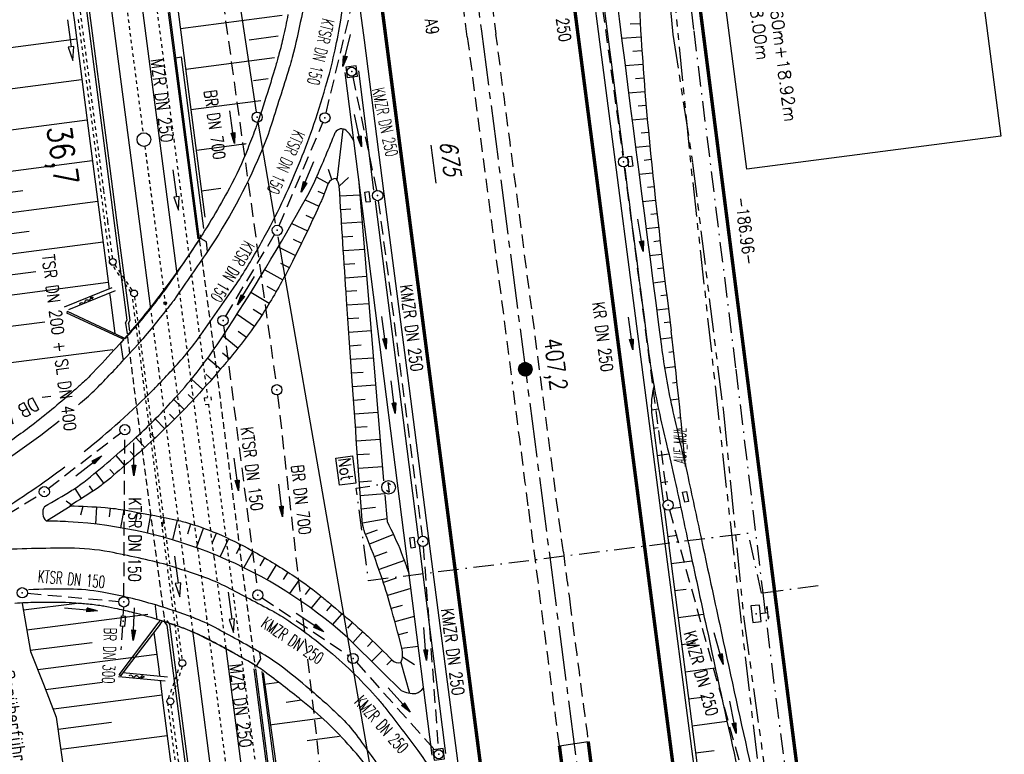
# Model space of a CAD drawing. Extents: x 446005 to 446745, y 447032 to 448234.
# Tile 118 of 127: x 446275 to 446419, y 447935 to 448043. Entities that reach past the tile are written whole.
import ezdxf
from ezdxf.enums import TextEntityAlignment as Align

# ---------------------------------------------------------------- set-up
doc = ezdxf.new("R2010")
doc.units = 0
doc.header["$LTSCALE"] = 2
doc.header["$MEASUREMENT"] = 0
for name, pattern in [('ACAD_ISO03W100', [0.5, 0.25, -0.25]), ('ACAD_ISO10W100W', [0.5, 0.25, -0.25]), ('ACHSE', [5.5, 4, -0.5, 0.5, -0.5]), ('AUSGEZOGEN', [0]), ('BAB-FM2', [2.6, 1.5, -0.5, 0.1, -0.5]), ('GESTRICH-X2', [1.5, 1, -0.5]), ('GESTRICHELT', [0.75, 0.5, -0.25]), ('PHANTOMX2', [5, 2.5, -0.5, 0.5, -0.5, 0.5, -0.5]), ('STRICHLINIEX2', [0.5, 0.25, -0.25])]:
    doc.linetypes.add(name, pattern=pattern)
doc.layers.get('0').update_dxf_attribs({"linetype": 'AUSGEZOGEN'})
for name, color, linetype in [('200-ABSTAND', 8, 'AUSGEZOGEN'), ('200-FLSTNR-BAB', 7, 'AUSGEZOGEN'), ('200-GRENZL-BAB', 7, 'AUSGEZOGEN'), ('200-GRENZP-BAB', 7, 'AUSGEZOGEN'), ('ACHSETOP', 250, 'ACHSE'), ('ANMERKUNG', 7, 'CONTINUOUS'), ('BAB_FM', 5, 'BAB-FM2'), ('BAUWOTOP', 250, 'AUSGEZOGEN'), ('BAUWUTOP', 250, 'GESTRICHELT'), ('BOESCHG', 250, 'AUSGEZOGEN'), ('BW-SCHRIFT', 250, 'AUSGEZOGEN'), ('DB-Bahnachse', 7, 'CONTINUOUS'), ('DB-Boeschungen', 15, 'CONTINUOUS'), ('DB-Gleisachse', 7, 'CONTINUOUS'), ('DB-Ingenieurbauwerke', 15, 'CONTINUOUS'), ('DB-Kabelanlagen', 15, 'CONTINUOUS'), ('DB-Tiefenentwässerung', 15, 'CONTINUOUS'), ('FBRTOP', 250, 'AUSGEZOGEN'), ('HEKT_B', 250, 'CONTINUOUS'), ('KANAL', 7, 'GESTRICH-X2'), ('LAERMWAND', 1, 'AUSGEZOGEN'), ('Lichtwellenleiter COLT', 46, 'PHANTOMX2'), ('Lichtwellenleiter GLH', 46, 'PHANTOMX2'), ('MS-UEBERFAHRT', 250, 'GESTRICH-X2'), ('MULDE', 250, 'AUSGEZOGEN'), ('NS', 5, 'AUSGEZOGEN'), ('PFEIL', 7, 'CONTINUOUS'), ('PFEILTOP', 200, 'AUSGEZOGEN'), ('SCHRIFT', 7, 'AUSGEZOGEN'), ('SCHSYMBOL', 200, 'AUSGEZOGEN'), ('SIGNATUR', 4, 'AUSGEZOGEN'), ('TEXTO', 4, 'CONTINUOUS')]:
    doc.layers.add(name, color=color, linetype=linetype)
doc.styles.add('ROMANS', font='romans.shx', dxfattribs={"width": 0.8})

# ---------------------------------------------------------------- blocks, each defined once
blk = doc.blocks.new('SK')
for p, q in [((-1.35, 2.37), (1.38, 2.38)), ((-1.35, 2.38), (-0.78, 2.18)), ((-0.01, 0.87), (0, 2.37)), ((0.82, 2.58), (1.38, 2.38))]:
    blk.add_line(p, q)
blk.add_lwpolyline([(-1.76, -0.91), (1.74, -0.91), (1.74, 0.89), (-1.76, 0.89)], close=True)
blk.add_point((0, 0))
blk = doc.blocks.new('*X15')
at = {"color": 0}
for p, q in [((212.23, 257.39), (213.24, 258.4)), ((212.24, 257.33), (213.31, 258.4)), ((212.24, 257.47), (213.17, 258.4)), ((212.24, 257.26), (213.37, 258.39)), ((212.24, 257.55), (213.09, 258.39)), ((212.25, 257.2), (213.43, 258.38)), ((212.26, 257.63), (213, 258.37)), ((212.27, 257.14), (213.49, 258.37)), ((212.28, 257.09), (213.55, 258.35)), ((212.29, 257.73), (212.9, 258.35)), ((212.3, 257.04), (213.6, 258.33)), ((212.32, 256.99), (213.65, 258.31)), ((212.34, 257.86), (212.78, 258.29)), ((212.35, 256.94), (213.69, 258.29)), ((212.37, 256.9), (213.74, 258.26)), ((212.4, 256.85), (213.78, 258.24)), ((212.43, 256.81), (213.83, 258.21)), ((212.46, 256.77), (213.86, 258.18)), ((212.49, 256.73), (213.9, 258.14)), ((212.53, 256.7), (213.94, 258.11)), ((212.56, 256.66), (213.97, 258.07)), ((212.6, 256.63), (214.01, 258.03)), ((212.64, 256.6), (214.04, 257.99)), ((212.68, 256.57), (214.07, 257.95)), ((212.73, 256.54), (214.09, 257.91)), ((212.77, 256.52), (214.12, 257.86)), ((212.82, 256.49), (214.14, 257.82)), ((212.87, 256.47), (214.16, 257.77)), ((212.92, 256.45), (214.18, 257.72)), ((212.97, 256.44), (214.2, 257.66)), ((213.03, 256.42), (214.21, 257.6)), ((213.09, 256.41), (214.22, 257.54)), ((213.16, 256.41), (214.23, 257.48)), ((213.22, 256.4), (214.23, 257.41)), ((213.3, 256.41), (214.23, 257.34)), ((213.38, 256.41), (214.22, 257.26)), ((213.46, 256.43), (214.2, 257.17)), ((213.56, 256.46), (214.18, 257.07)), ((213.69, 256.51), (214.12, 256.95))]:
    blk.add_line(p, q, dxfattribs=at)
blk = doc.blocks.new('SRMAST2')
at = {"color": 0}
blk.add_circle((0, 0), 0.999, dxfattribs=at)
blk.add_point((0, 0), dxfattribs=at)
blk.add_blockref('*X15', (-213.23, -257.4))
blk = doc.blocks.new('20')
blk.add_lwpolyline([(-0.75, -0.75), (0.75, -0.75), (0.75, 0.75), (-0.75, 0.75)], close=True)
blk.add_circle((0, 0), 0.676)
blk.add_point((0, 0))
blk = doc.blocks.new('GST')
at = {"color": 0}
blk.add_circle((0, 0), 0.75, dxfattribs=at)
blk.add_point((0, 0), dxfattribs=at)
blk = doc.blocks.new('10')
blk.add_blockref('GST', (0, 0))
blk = doc.blocks.new('17')
blk.add_lwpolyline([(-0.76, -1.22), (0.75, -1.22), (0.75, -1.8), (-0.76, -1.8)], close=True)
blk.add_blockref('GST', (0, 0))
blk = doc.blocks.new('30')
at = {"color": 0}
for p, q in [((-0.75, -0.29), (-0.75, 0.29)), ((-0.75, 0.29), (0.75, 0.29)), ((0.75, 0.29), (0.75, -0.29)), ((0.75, -0.29), (-0.75, -0.29))]:
    blk.add_line(p, q, dxfattribs=at)
blk.add_point((0, 0), dxfattribs=at)
blk = doc.blocks.new('PFEIL2')
at = {"color": 0}
for p, q in [((0.88, 0), (-2.4, -0.01)), ((0.88, -0.27), (0.88, 0.28)), ((0.88, 0.28), (2.43, 0.01)), ((0.91, 0.27), (0.88, 0.26)), ((0.97, 0.26), (0.88, 0.25)), ((1.02, 0.25), (0.88, 0.23)), ((1.07, 0.24), (0.88, 0.21)), ((1.13, 0.23), (0.88, 0.19)), ((1.18, 0.22), (0.88, 0.17)), ((1.24, 0.21), (0.88, 0.15)), ((1.29, 0.21), (0.88, 0.14)), ((1.34, 0.2), (0.88, 0.12)), ((1.4, 0.19), (0.88, 0.1)), ((1.45, 0.18), (0.88, 0.08)), ((1.51, 0.17), (0.88, 0.06)), ((1.56, 0.16), (0.88, 0.04)), ((1.61, 0.15), (0.88, 0.02)), ((1.67, 0.14), (0.88, 0.01)), ((1.72, 0.13), (0.88, -0.01)), ((1.78, 0.12), (0.88, -0.03)), ((1.83, 0.11), (0.88, -0.05)), ((1.88, 0.1), (0.88, -0.07)), ((1.94, 0.09), (0.88, -0.09)), ((2.05, 0.08), (0.88, -0.12)), ((1.99, 0.08), (0.88, -0.11)), ((2.1, 0.07), (0.88, -0.14)), ((2.15, 0.06), (0.88, -0.16)), ((2.21, 0.05), (0.88, -0.18)), ((2.26, 0.04), (0.88, -0.2)), ((2.32, 0.03), (0.88, -0.22)), ((2.37, 0.02), (0.88, -0.23)), ((2.42, 0.01), (0.88, -0.25)), ((2.43, 0.01), (0.88, -0.27))]:
    blk.add_line(p, q, dxfattribs=at)

msp = doc.modelspace()

# ---------------------------------------------------------------- linework, layer by layer
at = {"layer": '200-FLSTNR-BAB'}
msp.add_line((446335.09, 448024.25), (446335.82, 448018.69), dxfattribs=at)
at = {"layer": '200-GRENZL-BAB', "const_width": 0.5, "flags": 128}
msp.add_lwpolyline([(446367.03, 448103.35), (446390.55, 447919.38)], dxfattribs=at)
at = {"layer": '200-GRENZL-BAB', "flags": 128}
for points in [[(446309.5, 448029.08), (446299.55, 448094.89)], [(446312.31, 448012.82), (446309.74, 448027.6)], [(446327.65, 447924.79), (446312.67, 448010.8)]]:
    msp.add_lwpolyline(points, dxfattribs=at)
at = {"layer": 'ACHSETOP'}
for p, q in [((446329.58, 448140.12), (446342.49, 448040.96)), ((446342.49, 448040.96), (446358.62, 447917))]:
    msp.add_line(p, q, dxfattribs=at)
at = {"layer": 'BAB_FM'}
for p, q in [((446367.72, 448090.65), (446373.64, 448041)), ((446373.64, 448041), (446379.82, 447991.38)), ((446379.82, 447991.38), (446383.77, 447958.62)), ((446383.77, 447958.62), (446392.69, 447959.78))]:
    msp.add_line(p, q, dxfattribs=at)
at = {"layer": 'BAB_FM', "flags": 128}
for points in [[(446383.77, 447958.62), (446383.6, 447958.53), (446381.63, 447967.32), (446325.95, 447960.38), (446324.15, 447973.95), (446328.01, 447974.56)], [(446383.77, 447958.62), (446385.86, 447941.75), (446389.54, 447914.56), (446389.95, 447908.97), (446392.25, 447892.16), (446398.27, 447842.52), (446403.84, 447792.82), (446409.4, 447743.12), (446416.36, 447693.61), (446424.5, 447644.24), (446432.04, 447585.73), (446432.75, 447580.78), (446436.14, 447555), (446440.74, 447518.29), (446539.32, 447547.54), (446549.93, 447509.46)]]:
    msp.add_lwpolyline(points, dxfattribs=at)
at = {"layer": 'BAUWOTOP'}
for p, q in [((446301.02, 448011.05), (446301.11, 448010.41)), ((446301.39, 448010.51), (446301.31, 448011.11)), ((446302.16, 448010.06), (446301.39, 448010.51)), ((446302.32, 448008.65), (446302.16, 448010.06)), ((446289.6, 447995.22), (446290.07, 447995.7)), ((446289.94, 447992.96), (446289.6, 447995.22)), ((446290.07, 447995.7), (446289.74, 447995.87)), ((446289.85, 447996.08), (446290.26, 447995.91)), ((446290.07, 447992.82), (446289.94, 447992.96)), ((446294.69, 447956.66), (446294.74, 447956.82)), ((446294.94, 447954.71), (446294.69, 447956.66)), ((446295.44, 447954.55), (446294.94, 447954.71)), ((446295.1, 447954.14), (446295.44, 447954.55)), ((446295.38, 447954.01), (446295.73, 447954.46)), ((446309.58, 447947.95), (446310.15, 447948.89)), ((446310.15, 447948.89), (446310.01, 447949.87)), ((446309.3, 447947.65), (446309.27, 447948.01)), ((446309.6, 447947.68), (446309.58, 447947.95))]:
    msp.add_line(p, q, dxfattribs=at)
for points in [[(446301.11, 448010.41, -0.00579), (446296.05, 448002.97, -0.011861), (446295.73, 448002.54, -0.003134), (446295.6, 448002.37, -0.000271), (446293.9, 448000.2, -0.012371), (446291.73, 447997.58, -0.003927), (446290.26, 447995.91, -0.008134)], [(446302.32, 448008.65, -0.00091), (446297.65, 448001.87, -0.011861), (446297.28, 448001.36, -0.003134), (446297.13, 448001.17, -0.000271), (446295.43, 447999, -0.012375), (446293.2, 447996.3, -0.008136), (446290.07, 447992.82)], [(446310.01, 447949.87, 0.000041), (446310.01, 447949.87, 0.003458), (446306.76, 447951.69, 0.003411), (446303.45, 447953.5, 0.031658), (446300.21, 447954.97, 0.019835), (446294.74, 447956.82)], [(446309.27, 447948.01, 0.002655), (446309.02, 447948.15, 0.003458), (446305.8, 447949.96, 0.003411), (446302.51, 447951.75, 0.031658), (446299.51, 447953.12, 0.011719), (446295.73, 447954.46)]]:
    msp.add_lwpolyline(points, format="xyb", dxfattribs=at)
at = {"layer": 'BAUWOTOP', "flags": 128}
for points in [[(446281.76, 447999.89), (446281.7, 447999.6)], [(446289.74, 447995.87), (446281.7, 447999.6)], [(446281.76, 447999.89), (446289.85, 447996.08)], [(446295.38, 447954.01), (446289.57, 447946.45), (446289.35, 447946.58), (446295.1, 447954.14)]]:
    msp.add_lwpolyline(points, dxfattribs=at)
at = {"layer": 'BAUWUTOP'}
for p, q in [((446301.11, 448010.41), (446309.27, 447948.01)), ((446290.57, 447996.14), (446296.03, 447954.36))]:
    msp.add_line(p, q, dxfattribs=at)
at = {"layer": 'BOESCHG'}
for p, q in [((446364.31, 448042.01), (446365.8, 448042.1)), ((446363.07, 448039.93), (446365.92, 448040.11)), ((446364.69, 448038.02), (446366.05, 448038.11)), ((446363.58, 448035.93), (446366.19, 448036.11)), ((446365.08, 448034.03), (446366.33, 448034.12)), ((446364.09, 448031.93), (446366.49, 448032.13)), ((446365.5, 448030.03), (446366.65, 448030.13)), ((446364.6, 448027.94), (446366.83, 448028.14)), ((446321.36, 448019.12), (446322.21, 448026.6)), ((446365.94, 448026.05), (446367.01, 448026.15)), ((446365.11, 448023.95), (446367.21, 448024.16)), ((446366.39, 448022.06), (446367.41, 448022.17)), ((446320.04, 448018.62), (446318.32, 448019.56)), ((446320.55, 448019.19), (446320.07, 448020.68)), ((446321.65, 448018.22), (446323.02, 448019.48)), ((446365.63, 448019.97), (446367.61, 448020.18)), ((446366.85, 448018.09), (446367.82, 448018.19)), ((446318.5, 448017.5), (446319.46, 448017.12)), ((446324.66, 448016.92), (446321.74, 448016.74)), ((446316.64, 448016.21), (446318.67, 448015.28)), ((446366.14, 448015.99), (446368.04, 448016.2)), ((446316.76, 448013.97), (446317.84, 448013.47)), ((446323.35, 448014.84), (446321.87, 448014.74)), ((446367.33, 448014.11), (446368.26, 448014.21)), ((446314.69, 448012.75), (446316.99, 448011.66)), ((446325, 448012.94), (446321.99, 448012.75)), ((446323.64, 448010.85), (446322.12, 448010.75)), ((446366.66, 448012.02), (446368.48, 448012.23)), ((446314.91, 448010.45), (446316.11, 448009.86)), ((446367.81, 448010.14), (446368.71, 448010.24)), ((446312.71, 448009.33), (446315.23, 448008.07)), ((446325.33, 448008.96), (446322.25, 448008.76)), ((446367.17, 448008.04), (446368.95, 448008.25)), ((446313.01, 448006.96), (446314.32, 448006.28)), ((446323.94, 448006.86), (446322.38, 448006.76)), ((446310.71, 448005.98), (446313.37, 448004.52)), ((446368.31, 448006.16), (446369.18, 448006.27)), ((446325.66, 448004.97), (446322.51, 448004.76)), ((446367.69, 448004.07), (446369.43, 448004.28)), ((446308.69, 448002.67), (446311.38, 448001.05)), ((446311.05, 448003.55), (446312.4, 448002.77)), ((446324.24, 448002.87), (446322.64, 448002.77)), ((446368.81, 448002.19), (446369.67, 448002.3)), ((446326, 448000.99), (446322.78, 448000.77)), ((446306.67, 447999.47), (446309.21, 447997.7)), ((446309, 448000.21), (446310.32, 447999.35)), ((446368.21, 448000.09), (446369.92, 448000.31)), ((446324.54, 447998.89), (446322.91, 447998.78)), ((446369.32, 447998.22), (446370.18, 447998.33)), ((446306.84, 447996.97), (446308.03, 447996.08)), ((446326.33, 447997.01), (446323.05, 447996.78)), ((446304.6, 447996.26), (446306.81, 447994.5)), ((446370.46, 447996.01), (446368.77, 447995.79)), ((446304.53, 447993.79), (446305.54, 447992.95)), ((446324.84, 447994.9), (446323.18, 447994.79)), ((446370.7, 447993.94), (446370.01, 447993.85)), ((446302.37, 447993.03), (446304.26, 447991.41)), ((446326.66, 447993.02), (446323.32, 447992.79)), ((446302.07, 447990.68), (446302.95, 447989.9)), ((446325.14, 447990.92), (446323.46, 447990.8)), ((446370.94, 447991.75), (446369.38, 447991.52)), ((446299.96, 447989.92), (446301.62, 447988.41)), ((446371.19, 447989.45), (446370.55, 447989.35)), ((446326.99, 447989.04), (446323.6, 447988.8)), ((446367.56, 447987.76), (446367.76, 447987.78)), ((446297.38, 447986.94), (446298.88, 447985.49)), ((446299.47, 447987.68), (446300.26, 447986.94)), ((446325.45, 447986.93), (446323.75, 447986.81)), ((446371.46, 447986.99), (446370.23, 447986.84)), ((446327.33, 447985.06), (446323.89, 447984.81)), ((446367.43, 447985.42), (446368.48, 447985.56)), ((446294.67, 447984.1), (446296.05, 447982.66)), ((446296.76, 447984.78), (446297.48, 447984.06)), ((446371.74, 447984.28), (446371.29, 447984.23)), ((446293.93, 447982), (446294.6, 447981.28)), ((446325.76, 447982.94), (446324.03, 447982.82)), ((446367.76, 447982.73), (446368.41, 447982.82)), ((446371.91, 447982.64), (446371.18, 447982.54)), ((446291.82, 447981.37), (446293.14, 447979.93)), ((446327.66, 447981.07), (446324.17, 447980.82)), ((446372.09, 447980.75), (446371.87, 447980.72)), ((446291, 447979.31), (446291.65, 447978.58)), ((446288.86, 447978.73), (446290.16, 447977.25)), ((446326.07, 447978.95), (446324.31, 447978.83)), ((446368.27, 447978.76), (446369.99, 447978.99)), ((446285.88, 447976.23), (446287.13, 447974.64)), ((446288, 447976.69), (446288.66, 447975.94)), ((446327.99, 447977.08), (446324.46, 447976.83)), ((446326.38, 447974.96), (446324.6, 447974.84)), ((446368.78, 447974.8), (446369.83, 447974.93)), ((446282.87, 447973.9), (446283.81, 447972.41)), ((446284.97, 447974.28), (446285.49, 447973.49)), ((446282.33, 447971.5), (446281.58, 447972.04)), ((446328.33, 447973.1), (446324.74, 447972.84)), ((446282.35, 447971.36), (446278.69, 447969.13)), ((446283.73, 447970.03), (446284.11, 447971.3)), ((446284.11, 447971.3), (446284.11, 447971.3)), ((446285.94, 447968.68), (446286.11, 447971.19)), ((446286.1, 447971.19), (446286.11, 447971.19)), ((446287.96, 447969.73), (446288.1, 447971.03)), ((446288.1, 447971.03), (446288.1, 447971.03)), ((446289.63, 447968.14), (446290.08, 447970.76)), ((446290.08, 447970.76), (446290.08, 447970.76)), ((446291.8, 447969.09), (446292.05, 447970.4)), ((446292.05, 447970.4), (446292.05, 447970.4)), ((446326.97, 447971.09), (446324.88, 447970.85)), ((446370.66, 447971.01), (446371.73, 447971.14)), ((446282.7, 447968.98), (446282.7, 447968.97)), ((446293.5, 447967.35), (446294.01, 447970.03)), ((446294.01, 447970.03), (446294.01, 447970.03)), ((446295.7, 447968.26), (446295.98, 447969.65)), ((446295.98, 447969.65), (446295.98, 447969.65)), ((446297.26, 447966.35), (446297.93, 447969.24)), ((446297.93, 447969.24), (446297.93, 447969.24)), ((446325.04, 447968.85), (446328.63, 447969.52)), ((446284.69, 447968.81), (446284.69, 447968.81)), ((446286.68, 447968.59), (446286.68, 447968.58)), ((446288.66, 447968.3), (446288.66, 447968.3)), ((446290.63, 447967.96), (446290.63, 447967.96)), ((446292.59, 447967.56), (446292.59, 447967.56)), ((446299.42, 447967.27), (446299.86, 447968.72)), ((446299.86, 447968.72), (446299.86, 447968.72)), ((446300.72, 447965.22), (446301.76, 447968.09)), ((446301.76, 447968.09), (446301.76, 447968.09)), ((446325.51, 447967.18), (446327.26, 447967.85)), ((446294.54, 447967.1), (446294.54, 447967.1)), ((446296.47, 447966.58), (446296.47, 447966.58)), ((446303.04, 447965.97), (446303.62, 447967.36)), ((446303.62, 447967.36), (446303.62, 447967.36)), ((446304.2, 447963.87), (446305.45, 447966.55)), ((446305.45, 447966.55), (446305.45, 447966.55)), ((446329.61, 447967.15), (446326.08, 447965.76)), ((446369.81, 447966.86), (446371.19, 447967.04)), ((446298.39, 447966.01), (446298.38, 447966)), ((446300.28, 447965.37), (446300.28, 447965.37)), ((446302.16, 447964.69), (446302.16, 447964.68)), ((446306.59, 447964.39), (446307.25, 447965.67)), ((446307.25, 447965.66), (446307.25, 447965.67)), ((446307.65, 447962.29), (446309.01, 447964.72)), ((446309.01, 447964.72), (446309.01, 447964.72)), ((446304.02, 447963.94), (446304.02, 447963.94)), ((446305.85, 447963.14), (446305.85, 447963.14)), ((446310.06, 447962.57), (446310.74, 447963.72)), ((446310.74, 447963.72), (446310.74, 447963.72)), ((446328.62, 447964.57), (446326.79, 447963.89)), ((446331.2, 447963.33), (446327.48, 447962.01)), ((446370.32, 447962.9), (446373.41, 447963.3)), ((446307.66, 447962.29), (446307.66, 447962.29)), ((446311.09, 447960.48), (446312.45, 447962.69)), ((446312.45, 447962.69), (446312.45, 447962.69)), ((446309.44, 447961.38), (446309.44, 447961.38)), ((446311.19, 447960.42), (446311.19, 447960.42)), ((446313.46, 447960.56), (446314.14, 447961.62)), ((446314.14, 447961.62), (446314.14, 447961.62)), ((446314.4, 447958.48), (446315.81, 447960.51)), ((446315.81, 447960.51), (446315.81, 447960.51)), ((446330.01, 447960.74), (446328.12, 447960.12)), ((446312.92, 447959.41), (446312.92, 447959.41)), ((446316.71, 447958.38), (446317.43, 447959.34)), ((446317.43, 447959.33), (446317.43, 447959.34)), ((446332.13, 447959.24), (446328.73, 447958.21)), ((446370.84, 447958.93), (446372.55, 447959.15)), ((446314.61, 447958.34), (446314.61, 447958.34)), ((446317.55, 447956.32), (446319, 447958.1)), ((446319, 447958.1), (446319, 447958.1)), ((446316.27, 447957.23), (446316.27, 447957.23)), ((446317.9, 447956.07), (446317.9, 447956.07)), ((446319.83, 447955.98), (446320.54, 447956.82)), ((446320.53, 447956.82), (446320.54, 447956.82)), ((446330.88, 447956.74), (446329.28, 447956.29)), ((446319.49, 447954.86), (446319.49, 447954.86)), ((446320.68, 447953.9), (446322.06, 447955.53)), ((446322.06, 447955.53), (446322.06, 447955.53)), ((446332.66, 447955.13), (446329.81, 447954.36)), ((446371.35, 447954.96), (446375.1, 447955.45)), ((446321.05, 447953.6), (446321.05, 447953.6)), ((446322.9, 447953.42), (446323.59, 447954.23)), ((446323.59, 447954.23), (446323.59, 447954.23)), ((446322.57, 447952.3), (446322.56, 447952.29)), ((446323.62, 447951.28), (446325.1, 447952.92)), ((446325.1, 447952.92), (446325.1, 447952.92)), ((446331.67, 447952.78), (446330.32, 447952.43)), ((446324, 447950.91), (446324, 447950.91)), ((446325.78, 447950.74), (446326.56, 447951.55)), ((446326.4, 447948.55), (446327.99, 447950.16)), ((446326.56, 447951.55), (446326.56, 447951.55)), ((446330.81, 447950.49), (446333.21, 447950.77)), ((446371.87, 447951), (446373.91, 447951.26)), ((446325.43, 447949.51), (446325.43, 447949.5)), ((446329.37, 447948.78), (446328.61, 447948.03)), ((446330.92, 447949.21), (446332.71, 447948.09)), ((446326.86, 447948.1), (446326.86, 447948.1)), ((446330.7, 447948.37), (446331.95, 447943.88)), ((446372.38, 447947.03), (446376.8, 447947.6)), ((446328.28, 447946.7), (446328.28, 447946.7)), ((446329.71, 447945.3), (446329.71, 447945.3)), ((446372.89, 447943.06), (446375.28, 447943.37)), ((446373.41, 447939.1), (446378.52, 447939.76)), ((446373.92, 447935.13), (446376.65, 447935.48))]:
    msp.add_line(p, q, dxfattribs=at)
for points in [[(446360.3, 448094.08, 0.000248), (446361.47, 448086.23, -0.000849), (446361.81, 448083.94, -0.00294), (446363.55, 448071.45, -0.004452), (446364.58, 448063.18, -0.016663), (446364.84, 448060.03, 0.002767), (446365.86, 448041.04, 0.010507), (446367.32, 448023.01, 0.007262), (446370.35, 447997.01)], [(446278.41, 447971.25, 0.012461), (446282.44, 447973.63, 0.027773), (446284.16, 447974.84, 0.018359), (446291.88, 447981.42, 0.022931), (446297.6, 447987.19, 0.039141), (446304.51, 447996.12, 0.018467), (446316.85, 448016.59, 0.022264), (446318.22, 448019.33, 0.009285), (446321.06, 448026.1)], [(446320.04, 448018.62, -0.003356), (446319.24, 448016.58, -0.010454), (446318.96, 448015.93, -0.012053), (446314.78, 448007.18, -0.017159), (446311.48, 448001.21, -0.033766), (446306.93, 447994.65, -0.022769), (446299.13, 447985.74, -0.014153), (446294.43, 447981.12, -0.010251), (446287.64, 447975.06, -0.029636), (446286.12, 447973.91, -0.011868), (446282.11, 447971.36)], [(446325.04, 447968.85, -0.01224), (446325, 447969.26, -0.000234), (446323.5, 447990.33, -0.00114), (446322.72, 448001.63, -0.000776), (446321.65, 448018.22)], [(446282.11, 447971.36, -0.0145), (446287.32, 447971.1, -0.024782), (446290.35, 447970.71, -0.005358), (446297.12, 447969.42, -0.0182), (446299.09, 447968.94, -0.032368), (446303.69, 447967.33, -0.027198), (446308.89, 447964.78, -0.017776), (446314.76, 447961.22, -0.024683), (446318.75, 447958.3, -0.00499), (446320.06, 447957.22, -0.001574), (446324.15, 447953.75, -0.013595), (446326.08, 447952.01, -0.007667), (446329.37, 447948.78)], [(446281.91, 447969.02, 0.011966), (446278.71, 447969.13)], [(446327.96, 447947.02), (446322.86, 447952.03, 0.17045), (446281.91, 447969.02)], [(446328.66, 447969.08, -0.024393), (446330.75, 447964.5, -0.015551), (446331.84, 447961.49, -0.033869)], [(446330.81, 447950.49, 0.009212), (446329.14, 447956.81, 0.013421), (446327.79, 447961.1, 0.014823), (446325.42, 447967.41, -0.067431), (446325.04, 447968.85, -0.01224)], [(446330.72, 447944.3), (446327.96, 447947.02, 0.17045)]]:
    msp.add_lwpolyline(points, format="xyb", dxfattribs=at)
for points in [[(446324.46, 448019.35), (446328.16, 447975.04)], [(446367.46, 447985.05), (446369.14, 447972.06)], [(446328.34, 447972.95), (446328.66, 447969.08)], [(446369.29, 447970.86), (446375.98, 447919.26)]]:
    msp.add_lwpolyline(points, dxfattribs=at)
for centre, radius, start, end in [((446321.99, 448025.55), 1.08, 51.0231, 149.2337), ((446319.71, 448023.08), 4.43, 24.3008, 48.2547), ((446321.15, 448018.15), 1.2, 88.049, 157.0223), ((446319.67, 448018.08), 1.98, 4.1735, 40.0753), ((445390.67, 447883.65), 986.22, 5.43895, 6.60065), ((446378.6, 447985.98), 11.18, 164.6712, 184.7789), ((446279.82, 447970.35), 1.67, 147.6275, 227.2607), ((446327.76, 447949.58), 3.18, 337.6244, 16.5375), ((446330.41, 447949.79), 1.45, 224.34, 281.709), ((446332.11, 447946), 2.31, 289.9179, 324.7277), ((446332.65, 447947.91), 4.09, 241.969, 273.4159)]:
    msp.add_arc(centre, radius, start, end, dxfattribs=at)
at = {"layer": 'BW-SCHRIFT'}
msp.add_lwpolyline([(446412.62, 448072.37), (446418.71, 448025.57), (446381.45, 448020.72), (446375.36, 448067.52)], close=True, dxfattribs=at)
at = {"layer": 'DB-Bahnachse', "linetype": 'ACAD_ISO10W100W'}
for points in [[(446288.63, 448058.53), (446292.86, 448026.06)], [(446293.12, 448024.08), (446299.3, 447976.85)], [(446293.26, 448023.05), (446294.45, 448013.97)], [(446299.3, 447977.07), (446305.87, 447926.79)]]:
    msp.add_lwpolyline(points, dxfattribs=at)
at = {"layer": 'DB-Bahnachse', "linetype": 'Continuous'}
msp.add_circle((446292.99, 448025.07), 1, dxfattribs=at)
at = {"layer": 'DB-Boeschungen', "linetype": 'Continuous'}
for p, q in [((446268.01, 447997.05), (446278.46, 447998.32)), ((446268.83, 447991.8), (446288.46, 447994.26)), ((446278.09, 447987.28), (446279.34, 447987.46)), ((446312.83, 447945.43), (446310.65, 447945.14)), ((446316.13, 447942.84), (446313.85, 447942.54)), ((446319.21, 447940.23), (446311.43, 447939.19)), ((446321.69, 447937.53), (446316.95, 447936.9))]:
    msp.add_line(p, q, dxfattribs=at)
for points in [[(446282.2, 448046.58), (446282.75, 448042.62), (446284.81, 448026.75), (446287.41, 448006.92), (446287.88, 448003.14)], [(446297.93, 448044.58), (446299.98, 448028.71), (446301.95, 448013.68)], [(446298.34, 448041.36), (446313.29, 448043.32)], [(446283.11, 448039.79), (446261.1, 448036.91)], [(446312.69, 448040.22), (446308.43, 448039.66)], [(446299.13, 448035.41), (446312.16, 448037.12)], [(446311.23, 448033.97), (446309.08, 448033.69)], [(446283.86, 448033.83), (446262.05, 448030.98)], [(446299.88, 448029.46), (446305.17, 448030.15)], [(446305.17, 448030.15), (446310.17, 448030.81)], [(446284.66, 448027.89), (446263, 448025.05)], [(446300.69, 448023.51), (446306.24, 448024.24)], [(446306.24, 448024.24), (446307.99, 448024.47)], [(446285.41, 448021.94), (446264.09, 448019.15)], [(446264.62, 448016.19), (446275.23, 448017.58)], [(446301.44, 448017.56), (446304.29, 448017.93)], [(446286.22, 448015.99), (446265.19, 448013.24)], [(446265.77, 448010.28), (446276.18, 448011.65)], [(446287, 448010.04), (446266.29, 448007.33)], [(446266.86, 448004.38), (446277.13, 448005.72)], [(446287.76, 448004.09), (446267.34, 448001.41)], [(446287.96, 448002.53), (446288.03, 448001.96)], [(446288.03, 448001.96), (446288.73, 447996.61)], [(446275.16, 447957.03), (446276.35, 447949.98), (446278.26, 447945.19), (446280.13, 447940.38), (446282.08, 447926.52), (446282.83, 447922.58), (446285.34, 447909.79)], [(446275.32, 447956.1), (446283.23, 447957.1)], [(446293.58, 447955.43), (446275.8, 447953.14)], [(446294.44, 447952.78), (446294.49, 447952.37), (446295.17, 447947.42), (446295.29, 447946.39)], [(446276.32, 447950.18), (446285.4, 447951.33)], [(446294.9, 447949.55), (446277.44, 447947.3)], [(446310.5, 447946.86), (446313.32, 447926.58), (446316.17, 447904.76), (446319.4, 447879.97), (446321.03, 447867.47)], [(446278.56, 447944.42), (446286.94, 447945.48)], [(446295.37, 447945.78), (446295.79, 447942.46), (446297.59, 447928.58), (446298.14, 447924.61), (446301, 447902.8), (446304.22, 447878.01), (446305.78, 447866.11), (446307.45, 447853.22), (446310.04, 447833.34)], [(446295.65, 447943.6), (446279.73, 447941.54)], [(446280.4, 447938.6), (446288.23, 447939.64)], [(446296.42, 447937.65), (446280.83, 447935.63)]]:
    msp.add_lwpolyline(points, dxfattribs=at)
at = {"layer": 'DB-Boeschungen', "linetype": 'ACAD_ISO03W100'}
msp.add_lwpolyline([(446307.34, 448024.39), (446307.99, 448024.47)], dxfattribs=at)
at = {"layer": 'DB-Gleisachse', "linetype": 'Continuous'}
for p, q in [((446290.88, 448058.68), (446293.43, 448039.13)), ((446286.41, 448058.1), (446292.49, 448011.59)), ((446293.43, 448039.13), (446296.95, 448012.17)), ((446292.49, 448011.59), (446293.92, 448000.62)), ((446296.95, 448012.17), (446297.79, 448005.78)), ((446300.14, 447953.05), (446301.09, 447945.72)), ((446304.97, 447950.81), (446305.56, 447946.31)), ((446305.56, 447946.31), (446309.9, 447913.02)), ((446301.09, 447945.72), (446305.44, 447912.44))]:
    msp.add_line(p, q, dxfattribs=at)
at = {"layer": 'DB-Gleisachse', "linetype": 'ACAD_ISO03W100'}
for p, q in [((446297.79, 448005.78), (446299.58, 447992.02)), ((446293.92, 448000.62), (446295.12, 447991.44)), ((446295.12, 447991.44), (446298.81, 447963.24)), ((446299.58, 447992.02), (446303.26, 447963.87)), ((446298.81, 447963.24), (446300.14, 447953.05)), ((446303.26, 447963.87), (446303.27, 447963.82)), ((446303.27, 447963.82), (446304.97, 447950.81))]:
    msp.add_line(p, q, dxfattribs=at)
at = {"layer": 'DB-Gleisachse', "linetype": 'Continuous'}
msp.add_circle((446296.13, 448001.08), 0.193, dxfattribs=at)
msp.add_arc((446302.04, 447954.69), 0.193, 344.3055, 30.589, dxfattribs=at)
at = {"layer": 'DB-Ingenieurbauwerke', "linetype": 'Continuous'}
for p, q in [((446297.63, 448037.06), (446298.52, 448037.18)), ((446301.06, 448010.78), (446297.63, 448037.06)), ((446297.63, 448037.06), (446297.63, 448037.06)), ((446301.81, 448012.02), (446298.52, 448037.18)), ((446288.3, 448003.31), (446281.32, 448000.49)), ((446288.78, 448002.86), (446281.93, 448000.08)), ((446285.15, 448001.74), (446285.25, 448001.79)), ((446285.17, 448001.95), (446285.57, 448001.96)), ((446285.33, 448001.64), (446285.17, 448001.95)), ((446285.57, 448001.96), (446285.33, 448001.64)), ((446309.34, 447947.44), (446311.77, 447928.86)), ((446289.25, 447946.35), (446296.11, 447945.71)), ((446289.91, 447946.9), (446296.45, 447946.28)), ((446292.56, 447946.3), (446292.67, 447946.29)), ((446292.65, 447946.11), (446292.69, 447946.47)), ((446293.02, 447946.26), (446292.65, 447946.11)), ((446292.69, 447946.47), (446293.02, 447946.26)), ((446310.3, 447947.06), (446312.66, 447928.98))]:
    msp.add_line(p, q, dxfattribs=at)
for points in [[(446283.6, 448000.93, -0.571882), (446283.99, 448001.13, 0.571882), (446284.38, 448001.34, -0.571882), (446284.76, 448001.54, 0.571882), (446285.15, 448001.74)], [(446290.82, 447946.47, -0.571882), (446291.25, 447946.43, 0.571882), (446291.69, 447946.39, -0.571882), (446292.12, 447946.34, 0.571882), (446292.56, 447946.3)]]:
    msp.add_lwpolyline(points, format="xyb", dxfattribs=at)
at = {"layer": 'DB-Kabelanlagen', "linetype": 'Continuous'}
for p, q in [((446282.8, 448057.64), (446287.4, 448022.29)), ((446283.2, 448057.69), (446287.8, 448022.34)), ((446296.55, 448043.71), (446300.89, 448010.5)), ((446296.75, 448043.79), (446301.07, 448010.79)), ((446287.41, 448022.29), (446288.6, 448013.21)), ((446287.81, 448022.34), (446288.99, 448013.26)), ((446288.6, 448013.21), (446290.51, 447998.59)), ((446288.99, 448013.26), (446290.92, 447998.53)), ((446290.32, 447998.12), (446290.51, 447998.59)), ((446290.32, 447998.12), (446290.52, 447996.6)), ((446290.73, 447998.07), (446290.92, 447998.53)), ((446290.73, 447998.07), (446290.87, 447996.99)), ((446295.99, 447954.7), (446296.04, 447954.29)), ((446296.41, 447954.56), (446296.42, 447954.44)), ((446296.04, 447954.29), (446296.38, 447953.84)), ((446296.38, 447953.84), (446301.6, 447913.93)), ((446296.42, 447954.44), (446296.77, 447954)), ((446296.77, 447954), (446302, 447913.98)), ((446309.13, 447947.44), (446311.33, 447930.6))]:
    msp.add_line(p, q, dxfattribs=at)
at = {"layer": 'DB-Tiefenentwässerung', "linetype": 'ACAD_ISO03W100'}
for p, q in [((446281.96, 448056.75), (446286.46, 448022.17)), ((446294.91, 448043.99), (446302.32, 447987.27)), ((446286.47, 448022.16), (446287.07, 448017.61)), ((446287.07, 448017.61), (446287.66, 448013.08)), ((446287.66, 448013.08), (446288.37, 448007.63)), ((446288.71, 448006.72), (446291.28, 448002.92)), ((446291.62, 448002), (446298.58, 447948.79)), ((446301.83, 447987.2), (446302.82, 447987.33)), ((446301.83, 447987.2), (446301.96, 447986.21)), ((446301.96, 447986.21), (446302.95, 447986.34)), ((446302.45, 447986.28), (446309.73, 447930.55)), ((446302.82, 447987.33), (446302.95, 447986.34)), ((446298.63, 447947.8), (446297.04, 447943.16)), ((446296.95, 447942.19), (446300.66, 447913.81))]:
    msp.add_line(p, q, dxfattribs=at)
at = {"layer": 'DB-Tiefenentwässerung', "linetype": 'STRICHLINIEX2'}
for p, q in [((446291.09, 448002.67), (446288.41, 448006.63)), ((446298.25, 447948.61), (446291.31, 448002.07)), ((446296.6, 447943.1), (446298.3, 447947.93))]:
    msp.add_line(p, q, dxfattribs=at)
at = {"layer": 'DB-Tiefenentwässerung', "linetype": 'Continuous'}
for points in [[(446281.77, 448042.62), (446282.31, 448038.66), (446281.91, 448038.61), (446282.57, 448036.68), (446282.7, 448038.71), (446282.31, 448038.66)], [(446297.25, 448020.64), (446297.78, 448016.68), (446297.39, 448016.62), (446298.05, 448014.69), (446298.18, 448016.73), (446297.78, 448016.68)], [(446297.46, 447963.96), (446298, 447960), (446297.6, 447959.95), (446298.26, 447958.02), (446298.39, 447960.05), (446298, 447960)], [(446305.34, 447958.72), (446305.87, 447954.75), (446305.48, 447954.7), (446306.14, 447952.77), (446306.27, 447954.81), (446305.87, 447954.75)]]:
    msp.add_lwpolyline(points, dxfattribs=at)
at = {"layer": 'DB-Tiefenentwässerung', "linetype": 'STRICHLINIEX2'}
for points in [[(446283.35, 448042.69), (446285.45, 448026.83), (446288, 448006.99), (446288.17, 448006.71)], [(446296.44, 447942.54), (446298.24, 447928.66), (446298.74, 447924.69), (446301.59, 447902.87), (446306.34, 447866.42)]]:
    msp.add_lwpolyline(points, dxfattribs=at)
at = {"layer": 'DB-Tiefenentwässerung', "linetype": 'Continuous'}
for centre in [(446288.43, 448007.13), (446291.56, 448002.5), (446298.64, 447948.3), (446296.88, 447942.69)]:
    msp.add_circle(centre, 0.5, dxfattribs=at)
at = {"layer": 'FBRTOP'}
msp.add_line((446353.94, 447936.17), (446358.17, 447936.78), dxfattribs=at)
for points in [[(446363.33, 447740.45, 0.000002), (446366.28, 447717.76, 0.000326)], [(446351.59, 448102.71, -0.000001), (446352.89, 448092.73, 0.000004), (446359.34, 448043.15), (446375.48, 447919.2)], [(446316.56, 448098.13, -0.00024), (446316.84, 448095.64, -0.000342), (446317.34, 448091.23, -0.011639), (446317.59, 448088.37, -0.003957), (446318.07, 448079.92, -0.007399), (446318.34, 448071.94, -0.010647), (446318.33, 448066.4, -0.008144), (446318.18, 448062.6, -0.005271), (446317.79, 448056.73, -0.006866), (446317.33, 448051.61, -0.007705), (446316.78, 448047.05, -0.016654), (446316.09, 448042.98, -0.011433), (446314.75, 448037.11, -0.013758), (446314.32, 448035.58, -0.002374), (446311.53, 448026.79, -0.025133), (446310.06, 448022.91, -0.045629), (446302.32, 448008.65)], [(446285.72, 447988.24, 0.012676), (446290.07, 447992.82)], [(446296.4, 447962.7, 0.014765), (446287.95, 447964.6, 0.043967), (446282.06, 447965.14, 0.015164), (446270.96, 447964.85, 0.031609), (446265.09, 447964.14, 0.039689), (446256.09, 447961.72, 0.021697), (446251, 447959.66, 0.00329)], [(446294.71, 447956.83, 0.026463), (446286.87, 447958.69, 0.043967), (446282.04, 447959.14, 0.008428), (446276.07, 447959.06, 0.031609)], [(446317.35, 447944.42, 0.018545), (446312.93, 447947.98, 0.034658), (446310, 447949.88, 0.003458)], [(446317.35, 447944.42, -0.02319), (446322.06, 447940.18, -0.041151), (446324.38, 447937.46, -0.003762), (446328.77, 447931.29, -0.016876), (446329.7, 447929.87, -0.0077), (446332.24, 447925.51, -0.008853), (446334.32, 447921.65, -0.011188), (446336.65, 447916.88, -0.023637), (446337.6, 447914.55, -0.013915), (446338.5, 447911.74, -0.007881), (446339.87, 447906.71, -0.003418), (446341.78, 447899, -0.007742), (446342.55, 447895.59, -0.003846), (446343.25, 447892.13, -0.008637), (446343.52, 447890.58, -0.003964), (446344.13, 447886.49, -0.002251), (446345.11, 447879.27, -0.000343), (446346.25, 447870.63, 0.000631), (446346.86, 447865.95, 0.000387), (446348.77, 447851.72, -0.000522), (446350.18, 447841.17, -0.000213), (446352.03, 447827.13, -0.000279)]]:
    msp.add_lwpolyline(points, format="xyb", dxfattribs=at)
at = {"layer": 'FBRTOP', "const_width": 0.5}
for points in [[(446348.62, 448102.32, -0.000001), (446349.92, 448092.35, 0.000004), (446356.37, 448042.76), (446372.5, 447918.81), (446391.87, 447770.06), (446411.23, 447621.32), (446414.76, 447594.19, -0.000002)], [(446327.09, 448050.8, 0.000001), (446328.6, 448039.15), (446343.06, 447928.09)]]:
    msp.add_lwpolyline(points, format="xyb", dxfattribs=at)
at = {"layer": 'FBRTOP', "flags": 128}
for points in [[(446294.43, 447988.43, 0.012614), (446298.69, 447993.02, 0.025303), (446300.64, 447995.47, 0.003566), (446306.16, 448003.29, 0.013489), (446307.55, 448005.4, 0.013978), (446310.85, 448011.09, 0.015251), (446313.57, 448016.48, 0.013438), (446315.97, 448022.01, 0.014321), (446317.94, 448027.32, 0.011786), (446319.88, 448033.56, 0.016129), (446321.04, 448038.2, 0.014738), (446321.86, 448042.59, -0.011526), (446322.88, 448048.22, -0.009783), (446322.96, 448048.58, -0.002352), (446323.34, 448050.09)], [(446296.4, 447962.7, -0.017379), (446302.05, 447960.83, -0.030431), (446305.16, 447959.46, -0.004275), (446311.85, 447955.95, -0.018405), (446313.36, 447955.06, -0.017047), (446316.79, 447952.71, -0.016533), (446320.16, 447950.06, -0.018933), (446323.96, 447946.6, -0.019638), (446327.36, 447942.99, -0.014279), (446328.47, 447941.64, -0.003231), (446333.16, 447935.5, -0.024205), (446335.12, 447932.61, -0.013794), (446338.17, 447927.32)]]:
    msp.add_lwpolyline(points, format="xyb", dxfattribs=at)
msp.add_lwpolyline([(446339.83, 447928), (446338.12, 447941.05), (446334.64, 447967.68), (446331.71, 447990.48), (446328.5, 448015.22), (446325.33, 448039.65), (446323.9, 448050.5)], dxfattribs=at)
at = {"layer": 'FBRTOP', "const_width": 0.5, "flags": 128}
for points in [[(446353.94, 447936.17, 0.000064), (446357.64, 447907.73, 0.000136), (446359.4, 447894.29), (446365.54, 447847.44, -0.000266), (446368.64, 447823.59, 0.000191), (446371.74, 447799.73), (446378.06, 447751.26, -0.000076), (446379.85, 447737.47, -0.000036), (446383.66, 447708.18)], [(446358.17, 447936.78, 0.000131), (446359.91, 447923.07, 0.000488), (446360.39, 447919.4, 0.000002), (446366.51, 447872.11, 0.000234), (446366.57, 447871.63, 0.000445), (446369.86, 447846.55, -0.000506), (446372.76, 447824.47, -0.00036), (446375.95, 447799.84, 0.000383), (446378.95, 447776.7, 0.000085), (446378.99, 447776.39, 0.000001), (446385.35, 447727.63, 0.000186), (446385.9, 447723.5, 0.000052), (446387.84, 447708.71)]]:
    msp.add_lwpolyline(points, format="xyb", dxfattribs=at)
at = {"layer": 'FBRTOP'}
for centre, radius, start, end in [((446211.86, 448069.43), 109.76, 310.6724, 312.2916), ((446204.55, 448078.66), 127.36, 308.7356, 314.8851), ((446211.86, 448069.43), 109.76, 294.5934, 308.7445), ((446204.55, 448078.66), 127.36, 301.7526, 307.1065)]:
    msp.add_arc(centre, radius, start, end, dxfattribs=at)
at = {"layer": 'KANAL'}
for p, q in [((446356.62, 448070.94), (446363.25, 448022.53)), ((446304.16, 448048.41), (446312.41, 447989.12)), ((446319.72, 448028.97), (446323.59, 448045.12)), ((446323.62, 448034.28), (446327.12, 448017.59)), ((446312.84, 448012.44), (446319.25, 448027.56)), ((446363.44, 448021.06), (446369.78, 447972.22)), ((446327.38, 448016.09), (446333.81, 447966.88)), ((446305, 447999.16), (446312.16, 448011.12)), ((446304.69, 447997.78), (446309.63, 447959.03)), ((446312.59, 447987.62), (446319.34, 447928.28)), ((446278.97, 447973.91), (446289.59, 447982.06)), ((446290.06, 447958.03), (446290.19, 447981.78)), ((446265.28, 447965.34), (446277.75, 447973.03)), ((446370.09, 447970.75), (446383.22, 447923.41)), ((446333.97, 447965.41), (446336.19, 447935.66)), ((446275.91, 447958.53), (446289.31, 447957.34)), ((446310.34, 447957.87), (446323.03, 447949.38)), ((446289.97, 447955.19), (446290.03, 447956.53)), ((446289.88, 447953.7), (446289.61, 447950.22)), ((446324.16, 447948.41), (446335.75, 447935.47))]:
    msp.add_line(p, q, dxfattribs=at)
at = {"layer": 'LAERMWAND'}
for points in [[(446254.58, 447970.34, -0.000001), (446246.41, 447966.17, -0.000041)], [(446314.13, 448043.38, -0.008499), (446313.44, 448040.11, -0.011014), (446312.81, 448037.6, -0.001582), (446312.65, 448037.04, -0.001035), (446312.41, 448036.18, -0.007031), (446311.31, 448032.54, -0.004935), (446309.63, 448027.4, -0.008836), (446309.32, 448026.55, -0.002647), (446308.22, 448023.71, -0.031078), (446305.54, 448017.93, -0.020823), (446300.66, 448009.76, -0.019502), (446294.6, 448001.27, -0.021852), (446288.59, 447994.16, -0.003519), (446285.11, 447990.45, -0.015802), (446284.3, 447989.65, -0.004763), (446283.61, 447989.02, -0.002692), (446282.37, 447987.93, -0.015673), (446276.56, 447983.16, -0.018115), (446271.27, 447979.39, -0.004007)], [(446336.67, 447909.78, 0.033777), (446333.89, 447918.59, 0.043878), (446329.21, 447928.04, 0.043935), (446323.35, 447935.96, 0.043139), (446316.08, 447942.88, 0.007244), (446310.7, 447947.05, 0.028738), (446309.27, 447948.01, 0.005075), (446306.45, 447949.62, 0.007241), (446304.45, 447950.7, 0.00646), (446301.14, 447952.38, 0.013372), (446299.51, 447953.12, 0.016804), (446297.69, 447953.83, 0.011362), (446294.94, 447954.71, 0.008266), (446291.45, 447955.69, 0.012634), (446289.14, 447956.23, 0.005048), (446287.33, 447956.59, 0.011364), (446286.52, 447956.72, 0.006235), (446285.4, 447956.87, 0.006253), (446284.29, 447956.98, 0.005291), (446283.37, 447957.05, 0.003642), (446282.03, 447957.14, 0.011134), (446279.94, 447957.2, 0.008479), (446277.2, 447957.18, 0.00806), (446274.08, 447957.06, 0.009393)]]:
    msp.add_lwpolyline(points, format="xyb", dxfattribs=at)
at = {"layer": 'Lichtwellenleiter COLT', "flags": 128}
msp.add_lwpolyline([(446368.65, 448155.34), (446377.61, 448140.18), (446398.43, 448113.6), (446400.89, 448097.8), (446372.84, 448073.34), (446369.14, 448062.94), (446372.99, 448023.38), (446380.55, 447954.75), (446383.26, 447931.41), (446395.31, 447845.36), (446404.08, 447761.89), (446416.51, 447679.1), (446425.16, 447616.16), (446430.21, 447593.35), (446437.67, 447574.43), (446439.11, 447540.19), (446440.4, 447522.79), (446443.96, 447516.55), (446451.82, 447515.38), (446478.52, 447525.42), (446509.42, 447535.84), (446514.34, 447538.91), (446521.43, 447546.89), (446525.73, 447549.86), (446529.77, 447550.31), (446533.92, 447541.93), (446545.62, 447492.91), (446547.38, 447486.42), (446549.18, 447473.03), (446554.76, 447437.82), (446548.85, 447392.38), (446537.49, 447375.41), (446533.57, 447369.68)], dxfattribs=at)
at = {"layer": 'Lichtwellenleiter GLH'}
for p, q in [((446368.37, 448064.04), (446370.59, 448040.47)), ((446370.59, 448040.47), (446373.47, 448021.62)), ((446373.47, 448021.62), (446377.99, 447985.08)), ((446377.99, 447985.08), (446381.03, 447954.46)), ((446381.03, 447954.46), (446390.5, 447886.57))]:
    msp.add_line(p, q, dxfattribs=at)
at = {"layer": 'MS-UEBERFAHRT'}
for points in [[(446358.17, 447936.78, -0.000108), (446355.47, 447957.27, -0.000304), (446354.52, 447964.54), (446347.94, 448015.13, 0.000002), (446344.63, 448040.54, -0.000001), (446341.32, 448065.94, -0.000006), (446338.79, 448085.29, -0.000009), (446337.15, 448097.87, -0.000638), (446336.78, 448100.78, 0.000973)], [(446332.56, 448100.23, 0.000016), (446333.93, 448089.76, 0.000061), (446337.18, 448064.95, -0.000163), (446340.43, 448040.14), (446347.04, 447989.34, -0.000094), (446349.38, 447971.34, -0.000048), (446353.94, 447936.17)]]:
    msp.add_lwpolyline(points, format="xyb", dxfattribs=at)
at = {"layer": 'MULDE'}
for points in [[(446355.32, 448101.68, 0.00006), (446355.87, 448097.23, 0.001804), (446368.91, 447994.71, 0.020373), (446370.46, 447985.76, 0.006425), (446371.58, 447980.86, -0.005924), (446372.81, 447975.5, -0.000705), (446374.89, 447965.84, 0.000572), (446377.45, 447953.94, 0.001293), (446381.76, 447934.27, 0.002383), (446384.17, 447923.63, 0.000267), (446384.36, 447922.95, 0.000267)], [(446357.13, 448071.08, 0.000849), (446363.27, 448022.82, 0.020373)], [(446363.52, 448020.87, 0.000465), (446366.95, 447994.45, 0.020373), (446368.52, 447985.35, 0.006425), (446369.66, 447980.4, -0.005924), (446370.88, 447975.08, -0.000705), (446372.96, 447965.42, 0.000572), (446375.52, 447953.52, 0.001293), (446379.83, 447933.84, 0.002385), (446382.25, 447923.18, 0.009191), (446382.26, 447923.12, 0.00027), (446382.45, 447922.43, 0.00027)]]:
    msp.add_lwpolyline(points, format="xyb", dxfattribs=at)
at = {"layer": 'MULDE', "flags": 128}
for points in [[(446322.48, 448034.89), (446335.25, 447934.79)], [(446324.46, 448035.14), (446326.69, 448017.65)], [(446326.9, 448016.02), (446333.2, 447966.7)], [(446333.35, 447965.53), (446337.24, 447935.05)]]:
    msp.add_lwpolyline(points, dxfattribs=at)
at = {"layer": 'NS'}
for p, q in [((446328.79, 447974.76), (446329.18, 447974.47)), ((446328.79, 447974.76), (446328.97, 447973.37)), ((446328.58, 447973.67), (446328.97, 447973.37))]:
    msp.add_line(p, q, dxfattribs=at)
msp.add_lwpolyline([(446323.57, 447978.68), (446324.1, 447974.69), (446321.68, 447974.37), (446321.15, 447978.36)], close=True, dxfattribs=at)
msp.add_circle((446328.88, 447974.07), 1, dxfattribs=at)
at = {"layer": 'SCHSYMBOL'}
for points in [[(446364.12, 448021.07), (446363.93, 448022.56), (446364.51, 448022.64), (446364.7, 448021.15)], [(446372.32, 447971.89), (446372.01, 447973.36), (446372.58, 447973.48), (446372.89, 447972)]]:
    msp.add_lwpolyline(points, close=True, dxfattribs=at)

# ---------------------------------------------------------------- block references
at = {"layer": '200-GRENZP-BAB', "rotation": 277.4472801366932}
msp.add_blockref('GST', (446309.61, 448028.34), dxfattribs=at)
at = {"layer": 'HEKT_B'}
msp.add_blockref('SRMAST2', (446348.94, 447991.38), dxfattribs=at)
at = {"layer": 'PFEIL'}
for p, rotation in [((446322.73, 448038.15), 256.5410000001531), ((446305.94, 448026.91), 277.9002000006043), ((446324.39, 448026.39), 281.8552999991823), ((446316.98, 448019.61), 247.0005999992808), ((446307.97, 448002.93), 239.0121000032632), ((446328.2, 447996.74), 277.4365999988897), ((446364.39, 447996.65), 277.4039000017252), ((446291.53, 447978.19), 269.6552000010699), ((446284.9, 447977.19), 37.57489999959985), ((446306.56, 447975.97), 277.225399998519), ((446313.06, 447972.15), 276.4933000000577), ((446283.76, 447956.16), 354.856199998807), ((446291.52, 447954.02), 267.8661000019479), ((446317.35, 447954.24), 326.2900000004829), ((446334.25, 447951.12), 274.2891999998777), ((446377.3, 447950.44), 285.5018999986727), ((446330.41, 447942.91), 311.8313999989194)]:
    msp.add_blockref('PFEIL2', p, dxfattribs=dict(at, rotation=rotation))
at = {"layer": 'PFEILTOP'}
for p, rotation in [((446365.84, 448011.04), 278.8305445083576), ((446329.56, 447987.32), 276.9205995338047), ((446379.4, 447940.35), 280.4258072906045)]:
    msp.add_blockref('PFEIL2', p, dxfattribs=dict(at, rotation=rotation))
at = {"layer": 'SCHSYMBOL'}
for name, p, rotation in [('20', (446323.47, 448035.02), 277.4164), ('10', (446319.55, 448028.24), 277.4164), ('GST', (446363.34, 448021.8), 97.41640000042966), ('17', (446327.28, 448016.85), 277.4164), ('10', (446312.56, 448011.76), 277.4164), ('10', (446304.6, 447998.52), 277.4164), ('10', (446312.5, 447988.38), 277.4164), ('10', (446290.2, 447982.52), 277.4164), ('10', (446278.39, 447973.43), 277.4164), ('GST', (446369.88, 447971.47), 97.41640000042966), ('17', (446333.9, 447966.15), 277.4164), ('10', (446275.16, 447958.61), 277.4164), ('10', (446309.71, 447958.28), 277.4164), ('10', (446290.05, 447957.27), 277.4164), ('30', (446289.94, 447954.45), 264.6400157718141), ('10', (446323.67, 447948.97), 277.4164), ('20', (446336.24, 447934.92), 277.4164)]:
    msp.add_blockref(name, p, dxfattribs=dict(at, rotation=rotation))
at = {"layer": 'SIGNATUR', "xscale": 0.6999999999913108, "yscale": 0.699999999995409, "zscale": 0.7, "rotation": 276.184585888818}
msp.add_blockref('SK', (446382.8, 447955.52), dxfattribs=at)

# ---------------------------------------------------------------- texts
at = {"layer": '200-ABSTAND', "insert": (446381.25, 448011.68), "char_height": 1.8, "attachment_point": 5, "rotation": 277.2888, "style": 'ROMANS'}
msp.add_mtext('-186.96-', dxfattribs=at)
at = {"layer": '200-FLSTNR-BAB', "style": 'ROMANS', "oblique": 15, "width": 0.8}
msp.add_text('675', height=2.5, rotation=277.4473, dxfattribs=at).set_placement((446336.39, 448024.74))
at = {"layer": 'ANMERKUNG', "style": 'ROMANS', "oblique": 7, "width": 0.5}
msp.add_text('AUF_MUL', height=1.8, rotation=90, dxfattribs=at).set_placement((446372.51, 447977.47))
at = {"layer": 'BW-SCHRIFT', "style": 'ROMANS'}
for s, p in [('St.W.  21.68m+22.60m+18.92m', (446381.83, 448067.32)), ('19.30m+18.00m', (446380.28, 448056.93))]:
    msp.add_text(s, height=1.8, rotation=277.3985, dxfattribs=at).set_placement(p)
at = {"layer": 'DB-Bahnachse', "linetype": 'Continuous', "style": 'ROMANS', "width": 0.8337}
msp.add_text('36,7', height=3.5, rotation=278.1323, dxfattribs=at).set_placement((446278.75, 448026.84))
at = {"layer": 'DB-Ingenieurbauwerke', "linetype": 'Continuous', "style": 'ROMANS', "width": 0.8337}
msp.add_text('Straßenüberführung', height=2, rotation=277.8659, dxfattribs=at).set_placement((446271.39, 447951.64))
at = {"layer": 'DB-Tiefenentwässerung', "linetype": 'Continuous', "style": 'ROMANS', "width": 0.8}
for s, p in [('MZR DN 250', (446293.98, 448036.81)), ('TSR DN 200 + SL DN 400', (446278.04, 448008.09)), ('MZR DN 250', (446305.52, 447948.08))]:
    msp.add_text(s, height=1.8, rotation=277.26, dxfattribs=at).set_placement(p)
at = {"layer": 'HEKT_B', "style": 'ROMANS', "width": 0.8}
msp.add_text('407,2', height=2.5, rotation=277.4164, dxfattribs=at).set_placement((446351.69, 447995.78))
at = {"layer": 'LAERMWAND', "style": 'ROMANS', "width": 0.8}
msp.add_text('DB AG Ladungsrückhaltesystem', height=2, rotation=209.2052, dxfattribs=at).set_placement((446276.87, 447987.35))
at = {"layer": 'NS', "style": 'ROMANS', "width": 0.8}
msp.add_text('Not', height=1.8, rotation=277.5454, dxfattribs=at).set_placement((446321.49, 447978.24))
at = {"layer": 'SCHRIFT', "style": 'ROMANS', "width": 0.8}
msp.add_text('A9', height=1.8, rotation=278.9917, dxfattribs=at).set_placement((446334.18, 448042.64))
at = {"layer": 'TEXTO', "style": 'ROMANS'}
for s, rotation, width, p in [('KMZR DN 250', 277.7765, 0.75, (446353.06, 448045.67)), ('KTSR DN 150', 256.541, 0.6, (446318.06, 448038.13)), ('BR DN 700', 277.9002, 0.75, (446302.51, 448027.12)), ('KMZR DN 250', 281.8553, 0.6, (446327.49, 448027.44)), ('KTSR DN 150', 245.957, 0.6, (446313.01, 448022.11)), ('KTSR DN 150', 239.0121, 0.6, (446305.22, 448006.17)), ('KMZR DN 250', 277.4366, 0.75, (446331.36, 447997.32)), ('KR DN 250', 277.4039, 0.75, (446359.41, 447996.02)), ('KTSR DN 150', 277.2254, 0.75, (446307.96, 447976.67)), ('BR DN 700', 276.4933, 0.75, (446315.18, 447972.15)), ('KTSR DN 150', 269.6552, 0.75, (446290.77, 447966.41)), ('KTSR DN 150', 354.8562, 0.6, (446282.3, 447959.72)), ('KMZR DN 250', 326.29, 0.6, (446314.3, 447950.87)), ('KMZR DN 250', 277.499, 0.75, (446337.42, 447949.83)), ('BR DN 300', 267.8661, 0.6, (446287.03, 447949.43)), ('KMZR DN 250', 285.5019, 0.75, (446373.85, 447946.54)), ('KMZR DN 250', 311.8314, 0.6, (446327.19, 447938.7))]:
    msp.add_text(s, height=1.8, rotation=rotation, dxfattribs=dict(at, width=width)).set_placement(p, align=Align.CENTER)

doc.saveas('drawing.dxf')
